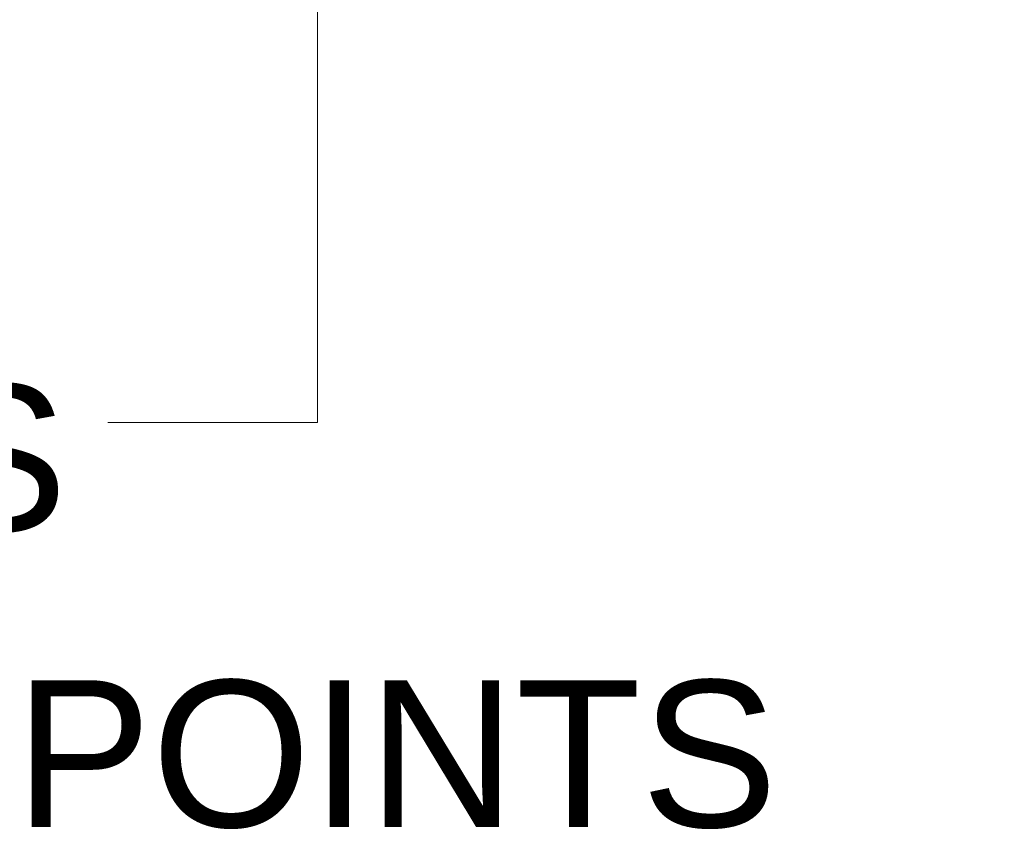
# Model space of a CAD drawing. Header units: millimetres. Extents: x 0 to 594, y 0 to 420.
# Tile 204 of 256: x 282 to 305, y 244 to 264. Entities that reach past the tile are written whole.
import ezdxf

# ---------------------------------------------------------------- set-up
doc = ezdxf.new("R2010")
doc.units = ezdxf.units.MM
doc.layers.add('1', color=7, linetype='Continuous', true_color=0xffffff)
doc.styles.add('Arial Unicode MS', font='txt')
doc.dimstyles.get("Standard").update_dxf_attribs({"dimtxt": 0.18, "dimasz": 0.18, "dimexe": 0.18, "dimexo": 0.0625, "dimgap": 0.09, "dimtad": 0, "dimtih": 1, "dimtoh": 1, "dimdec": 4, "dimzin": 0, "dimdsep": 46, "dimtxsty": 'Standard', "dimcen": 0.09, "dimadec": 0, "dimazin": 0, "dimtfac": 1, "dimtdec": 4, "dimtofl": 0, "dimtmove": 0, "dimatfit": 3, "dimfxl": 0, "dimtolj": 1, "dimtzin": 0, "dimarcsym": 0})

# ---------------------------------------------------------------- blocks, each defined once
blk = doc.blocks.new('_U8')
at = {"layer": '1', "color": 18, "lineweight": 13}
for p, q in [((305.847, 341.632), (287.064, 341.632)), ((289.064, 341.632), (289.064, 254.096)), ((305.847, 301.392), (287.064, 301.392)), ((289.064, 254.096), (284.064, 254.096))]:
    blk.add_line(p, q, dxfattribs=at)
at = {"layer": '1', "color": 18}
for points in [[(289.064, 341.632), (290.001, 338.132), (288.126, 338.132)], [(289.064, 301.392), (288.126, 304.892), (290.001, 304.892)]]:
    blk.add_solid(points, dxfattribs=at)
at = {"layer": '1', "color": 18, "linetype": 'Continuous', "lineweight": 13, "char_height": 3.5, "attachment_point": 7, "line_spacing_factor": 1.047437, "style": 'Arial Unicode MS'}
for s, insert in [('\\fArial Unicode MS|b0|i0;\\W1.0000;0.8', (259.842, 251.46)), ('\\fArial Unicode MS|b0|i0;\\W1.0000;CTRS', (269.789, 251.46)), ('\\fArial Unicode MS|b0|i0;\\W1.0000;AFT LIFT POINTS', (259.842, 244.398))]:
    blk.add_mtext(s, dxfattribs=dict(at, insert=insert))

msp = doc.modelspace()

# ---------------------------------------------------------------- dimensions: what is measured, and where the dimension line sits
at = {"layer": '1', "color": 18, "linetype": 'Continuous', "lineweight": 13}
dim = msp.add_linear_dim(base=(289.064, 301.392), p1=(305.847, 341.632), p2=(305.847, 301.392), angle=90, text=' <> \\fArial Unicode MS|b0|i0;\\C18;{\\H1.00x;\\fArial Unicode MS|b0|i0;CTRS\\fArial Unicode MS|b0|i0;}\\C18;\\P\\fArial Unicode MS|b0|i0;\\C18;{\\H1.00x;\\fArial Unicode MS|b0|i0;AFT LIFT POINTS\\fArial Unicode MS|b0|i0;}\\C18;', dimstyle='Standard', override={"dimtxt": 3.5, "dimasz": 3.5, "dimexe": 2, "dimexo": 0, "dimgap": 1.5, "dimtih": 1, "dimtoh": 1, "dimdec": 1, "dimlfac": 0.02, "dimdsep": 46, "dimlunit": 2, "dimtxsty": 'Arial Unicode MS', "dimsah": 1, "dimse1": 0, "dimse2": 0, "dimsd1": 0, "dimsd2": 0, "dimclrd": 18, "dimclre": 18, "dimclrt": 18, "dimtol": 0, "dimtm": -0.1, "dimtfac": 1, "dimtdec": 2, "dimtofl": 1, "dimtmove": 1, "dimlwd": 13, "dimlwe": 13}, dxfattribs=at)
dim.commit()
dim.dimension.update_dxf_attribs({"geometry": '_U8', "text_midpoint": (279.495, 250.587), "dimtype": 160})

doc.saveas('drawing.dxf')
